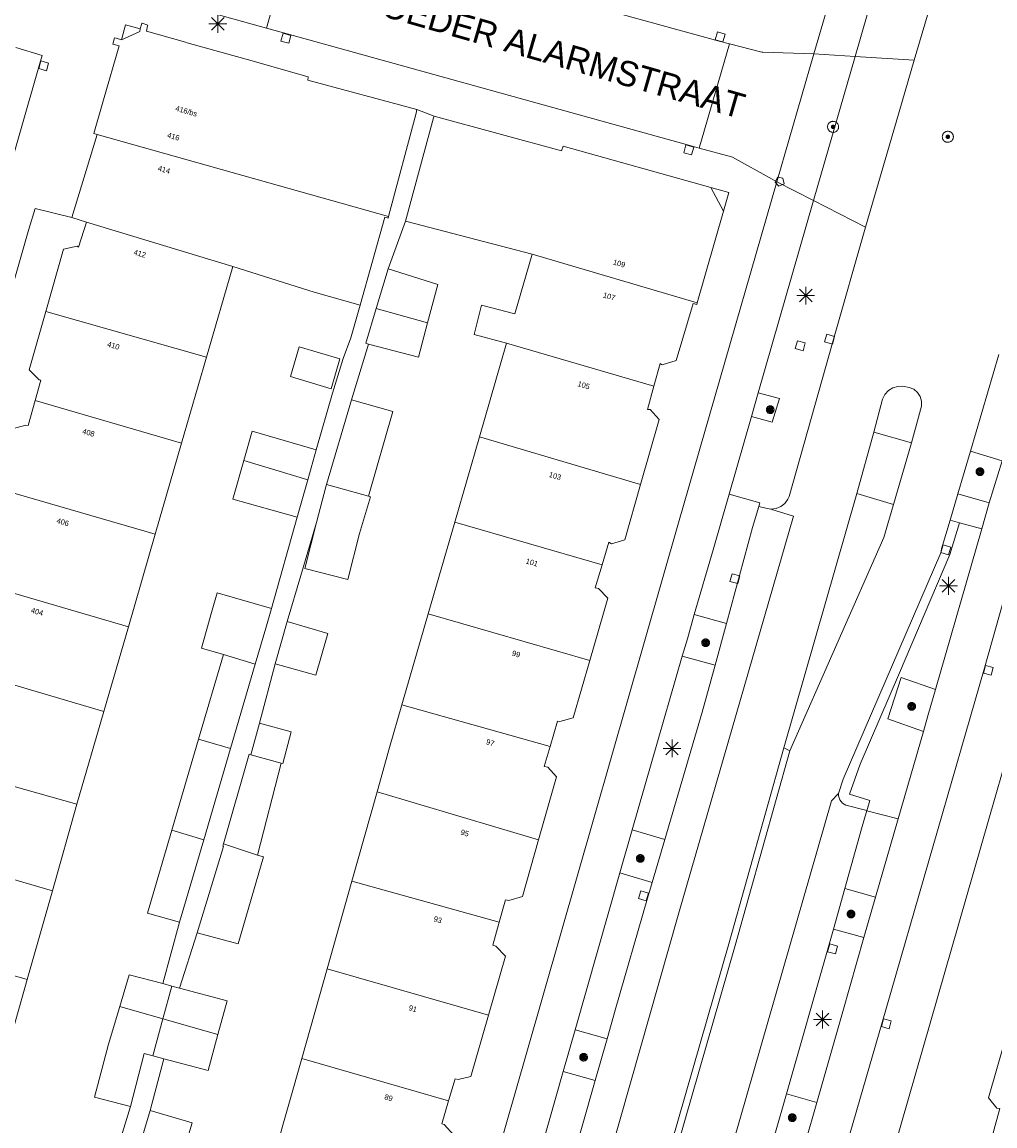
# Model space of a CAD drawing. Header units: metres. Extents: x 135779 to 137489, y 452643 to 455118.
# Tile 224 of 256: x 136767 to 136821, y 453656 to 453718. Entities that reach past the tile are written whole.
import ezdxf
from ezdxf.enums import TextEntityAlignment as Align

# ---------------------------------------------------------------- set-up
doc = ezdxf.new("R2010")
doc.units = ezdxf.units.M
for name, color, linetype, lineweight in [('KTop_NAR_Huisnummer (t)', 7, 'Continuous', 13), ('KTop_NAR_Huisnummer tijdelijk (t)', 7, 'Continuous', 13), ('KTop_ORL_Weg_Straatnaam (t)', 7, 'Continuous', 13), ('KTop_OTD_Half verhard', 15, 'Continuous', 13), ('KTop_OTD_Open verharding', 15, 'Continuous', 13), ('KTop_OWG_Verkeerseiland_open verharding', 2, 'Continuous', 13), ('KTop_PAL_Lichtmast', 40, 'Continuous', 13), ('KTop_PND_Grondvlaksituatie van BAG-pand [tachy]', 1, 'Continuous', 13), ('KTop_PND_Pandscheiding', 40, 'Continuous', 13), ('KTop_PUT_Brandkraan of -put', 1, 'Continuous', 13), ('KTop_PUT_Inspectie- of rioolput', 15, 'Continuous', 13), ('KTop_PUT_Kolk', 15, 'Continuous', 13), ('KTop_VGO_Boom', 92, 'Continuous', 13), ('KTop_WGD_Fietspad', 40, 'Continuous', 13), ('KTop_WGD_Parkeervlak', 251, 'Continuous', 13), ('KTop_WGD_Rijbaan_Lokale weg', 251, 'Continuous', 13), ('KTop_WGD_Rijbaan_Lokale weg_verkeersdrempel', 40, 'Continuous', 13), ('KTop_WGD_Voetpad', 251, 'Continuous', 13), ('KTop_WGD_Voetpad_achterpad', 251, 'Continuous', 13)]:
    doc.layers.add(name, color=color, linetype=linetype, lineweight=lineweight)
doc.styles.add('Style-ROVU', font='ROVU.shx')
doc.styles.add('Style-ROVUCURSIEF', font='ROVUCURSIEF.shx')

# ---------------------------------------------------------------- blocks, each defined once
blk = doc.blocks.new('PAL_Lichtmast')
at = {"layer": 'KTop_PAL_Lichtmast'}
for p, q in [((-0.354, -0.354), (0.354, 0.354)), ((0.354, -0.354), (-0.354, 0.354)), ((0, -0.5), (0, 0.5)), ((-0.5, 0), (0.5, 0))]:
    blk.add_line(p, q, dxfattribs=at)
blk = doc.blocks.new('PUT_Kolk')
at = {"layer": 'KTop_PUT_Kolk', "flags": 128}
blk.add_lwpolyline([(0.225, -0.225), (0.225, 0.225), (-0.225, 0.225), (-0.225, -0.225), (0.225, -0.225)], dxfattribs=at)
blk = doc.blocks.new('PUT_Brandkraan_of_-put')
at = {"layer": 'KTop_PUT_Brandkraan of -put'}
for p, q in [((-0.25, 0.034), (0, 0.25)), ((-0.158, -0.25), (-0.25, 0.034)), ((0, 0.25), (0.25, 0.033)), ((0.25, 0.033), (0.158, -0.25)), ((0.158, -0.25), (-0.158, -0.25))]:
    blk.add_line(p, q, dxfattribs=at)
blk = doc.blocks.new('PUT_Inspectie-_of_rioolput')
at = {"layer": 'KTop_PUT_Inspectie- of rioolput', "flags": 128}
for points in [[(0.31, 0), (0.308, 0.032), (0.303, 0.064), (0.294, 0.095), (0.283, 0.126), (0.268, 0.155), (0.25, 0.182), (0.23, 0.207), (0.207, 0.23), (0.182, 0.25), (0.154, 0.268), (0.126, 0.283), (0.095, 0.294), (0.064, 0.303), (0.032, 0.308), (0, 0.309), (-0.032, 0.308), (-0.064, 0.303), (-0.096, 0.294), (-0.126, 0.283), (-0.155, 0.268), (-0.182, 0.25), (-0.207, 0.23), (-0.23, 0.207), (-0.25, 0.182), (-0.268, 0.154), (-0.283, 0.126), (-0.294, 0.095), (-0.303, 0.064), (-0.308, 0.032), (-0.309, 0), (-0.308, -0.032), (-0.303, -0.064), (-0.294, -0.096), (-0.283, -0.126), (-0.268, -0.155), (-0.25, -0.182), (-0.23, -0.207), (-0.207, -0.23), (-0.182, -0.25), (-0.155, -0.268), (-0.126, -0.283), (-0.096, -0.294), (-0.064, -0.303), (-0.032, -0.308), (0, -0.309), (0.032, -0.308), (0.064, -0.303), (0.095, -0.294), (0.126, -0.283), (0.155, -0.268), (0.182, -0.25), (0.207, -0.23), (0.23, -0.207), (0.25, -0.182), (0.268, -0.155), (0.283, -0.126), (0.294, -0.096), (0.303, -0.064), (0.308, -0.032), (0.31, 0)], [(0.095, 0), (0.094, 0.009), (0.092, 0.019), (0.09, 0.029), (0.086, 0.038), (0.082, 0.047), (0.076, 0.055), (0.07, 0.063), (0.063, 0.07), (0.055, 0.076), (0.047, 0.082), (0.038, 0.086), (0.029, 0.09), (0.019, 0.092), (0.009, 0.094), (0, 0.094), (-0.01, 0.094), (-0.02, 0.092), (-0.029, 0.09), (-0.039, 0.086), (-0.048, 0.082), (-0.056, 0.076), (-0.064, 0.07), (-0.071, 0.063), (-0.077, 0.055), (-0.082, 0.047), (-0.087, 0.038), (-0.09, 0.029), (-0.093, 0.019), (-0.094, 0.009), (-0.095, 0), (-0.094, -0.01), (-0.093, -0.02), (-0.09, -0.029), (-0.087, -0.039), (-0.082, -0.048), (-0.077, -0.056), (-0.071, -0.064), (-0.064, -0.071), (-0.056, -0.077), (-0.047, -0.082), (-0.039, -0.087), (-0.029, -0.09), (-0.02, -0.093), (-0.01, -0.094), (0, -0.095), (0.009, -0.094), (0.019, -0.093), (0.029, -0.09), (0.038, -0.087), (0.047, -0.082), (0.055, -0.077), (0.063, -0.071), (0.07, -0.064), (0.076, -0.056), (0.082, -0.047), (0.086, -0.039), (0.09, -0.029), (0.092, -0.02), (0.094, -0.01), (0.095, 0)], [(0.035, 0), (0.034, 0.003), (0.034, 0.007), (0.033, 0.01), (0.031, 0.014), (0.03, 0.017), (0.028, 0.02), (0.026, 0.023), (0.023, 0.026), (0.02, 0.028), (0.017, 0.03), (0.014, 0.031), (0.01, 0.033), (0.007, 0.034), (0.003, 0.034), (0, 0.034), (-0.004, 0.034), (-0.007, 0.034), (-0.011, 0.033), (-0.014, 0.031), (-0.018, 0.03), (-0.021, 0.028), (-0.023, 0.026), (-0.026, 0.023), (-0.028, 0.02), (-0.03, 0.017), (-0.032, 0.014), (-0.033, 0.01), (-0.034, 0.007), (-0.035, 0.003), (-0.035, 0), (-0.035, -0.004), (-0.034, -0.007), (-0.033, -0.011), (-0.032, -0.014), (-0.03, -0.018), (-0.028, -0.021), (-0.026, -0.023), (-0.023, -0.026), (-0.021, -0.028), (-0.017, -0.03), (-0.014, -0.032), (-0.011, -0.033), (-0.007, -0.034), (-0.004, -0.035), (0, -0.035), (0.003, -0.035), (0.007, -0.034), (0.01, -0.033), (0.014, -0.032), (0.017, -0.03), (0.02, -0.028), (0.023, -0.026), (0.026, -0.023), (0.028, -0.021), (0.03, -0.017), (0.031, -0.014), (0.033, -0.011), (0.034, -0.007), (0.034, -0.004), (0.035, 0)], [(0.01, 0.02), (0.007, 0.02), (0.005, 0.021), (0.003, 0.022), (0.001, 0.022), (-0.001, 0.022), (-0.004, 0.022), (-0.006, 0.021), (-0.008, 0.02), (-0.01, 0.019), (-0.012, 0.018), (-0.014, 0.017), (-0.016, 0.015), (-0.017, 0.013), (-0.019, 0.012), (-0.02, 0.009), (-0.021, 0.007), (-0.022, 0.005), (-0.022, 0.003), (-0.022, 0.001), (-0.022, -0.001), (-0.022, -0.004), (-0.022, -0.006), (-0.021, -0.008), (-0.02, -0.01), (-0.019, -0.012), (-0.017, -0.014), (-0.016, -0.016), (-0.014, -0.017), (-0.012, -0.019), (-0.01, -0.02), (-0.008, -0.021), (-0.006, -0.022), (-0.003, -0.022), (-0.001, -0.022), (0.001, -0.022), (0.003, -0.022), (0.005, -0.022), (0.008, -0.021), (0.01, -0.02), (0.012, -0.019), (0.014, -0.017), (0.015, -0.016), (0.017, -0.014), (0.018, -0.012), (0.02, -0.01), (0.02, -0.008), (0.021, -0.006), (0.022, -0.003), (0.022, -0.001), (0.022, 0.001), (0.022, 0.003), (0.021, 0.005), (0.02, 0.008), (0.019, 0.01), (0.018, 0.012), (0.017, 0.014), (0.015, 0.015), (0.013, 0.017), (0.012, 0.018), (0.01, 0.02)]]:
    blk.add_lwpolyline(points, dxfattribs=at)
blk = doc.blocks.new('VGO_Boom')
at = {"layer": 'KTop_VGO_Boom', "flags": 128}
for points in [[(0.215, 0), (0.214, 0.022), (0.21, 0.045), (0.204, 0.066), (0.196, 0.087), (0.186, 0.108), (0.174, 0.126), (0.16, 0.144), (0.144, 0.16), (0.126, 0.174), (0.107, 0.186), (0.087, 0.196), (0.066, 0.204), (0.045, 0.21), (0.022, 0.214), (-0.001, 0.215), (-0.023, 0.214), (-0.045, 0.21), (-0.067, 0.204), (-0.088, 0.196), (-0.108, 0.186), (-0.127, 0.174), (-0.144, 0.16), (-0.16, 0.144), (-0.174, 0.126), (-0.187, 0.107), (-0.197, 0.087), (-0.205, 0.066), (-0.211, 0.045), (-0.214, 0.022), (-0.215, -0.001), (-0.214, -0.023), (-0.211, -0.045), (-0.205, -0.067), (-0.197, -0.088), (-0.187, -0.108), (-0.174, -0.127), (-0.16, -0.144), (-0.144, -0.16), (-0.127, -0.174), (-0.108, -0.187), (-0.088, -0.197), (-0.067, -0.205), (-0.045, -0.211), (-0.023, -0.214), (0, -0.215), (0.022, -0.214), (0.045, -0.211), (0.066, -0.205), (0.087, -0.197), (0.108, -0.187), (0.126, -0.174), (0.144, -0.16), (0.16, -0.144), (0.174, -0.127), (0.186, -0.108), (0.196, -0.088), (0.204, -0.067), (0.21, -0.045), (0.214, -0.023), (0.215, -0.001)], [(0.155, 0), (0.154, 0.016), (0.152, 0.032), (0.147, 0.048), (0.142, 0.063), (0.134, 0.078), (0.125, 0.091), (0.115, 0.104), (0.104, 0.115), (0.091, 0.125), (0.077, 0.134), (0.063, 0.142), (0.048, 0.147), (0.032, 0.152), (0.016, 0.154), (-0.001, 0.155), (-0.017, 0.154), (-0.033, 0.152), (-0.048, 0.147), (-0.064, 0.142), (-0.078, 0.134), (-0.092, 0.125), (-0.104, 0.115), (-0.116, 0.104), (-0.126, 0.091), (-0.135, 0.077), (-0.142, 0.063), (-0.148, 0.048), (-0.152, 0.032), (-0.155, 0.016), (-0.155, -0.001), (-0.155, -0.017), (-0.152, -0.033), (-0.148, -0.048), (-0.142, -0.064), (-0.135, -0.078), (-0.126, -0.092), (-0.116, -0.104), (-0.104, -0.116), (-0.092, -0.126), (-0.078, -0.135), (-0.064, -0.142), (-0.048, -0.148), (-0.033, -0.152), (-0.017, -0.155), (0, -0.155), (0.016, -0.155), (0.032, -0.152), (0.048, -0.148), (0.063, -0.142), (0.078, -0.135), (0.091, -0.126), (0.104, -0.116), (0.115, -0.104), (0.125, -0.092), (0.134, -0.078), (0.142, -0.064), (0.147, -0.048), (0.152, -0.033), (0.154, -0.017), (0.155, -0.001)], [(0.095, 0), (0.094, 0.01), (0.093, 0.02), (0.09, 0.029), (0.087, 0.039), (0.082, 0.048), (0.077, 0.056), (0.071, 0.064), (0.064, 0.071), (0.056, 0.077), (0.047, 0.082), (0.039, 0.087), (0.029, 0.09), (0.02, 0.093), (0.01, 0.094), (-0.001, 0.095), (-0.01, 0.094), (-0.02, 0.093), (-0.03, 0.09), (-0.039, 0.087), (-0.048, 0.082), (-0.056, 0.077), (-0.064, 0.071), (-0.071, 0.064), (-0.077, 0.056), (-0.083, 0.047), (-0.087, 0.039), (-0.091, 0.029), (-0.093, 0.02), (-0.095, 0.01), (-0.095, -0.001), (-0.095, -0.01), (-0.093, -0.02), (-0.091, -0.03), (-0.087, -0.039), (-0.083, -0.048), (-0.077, -0.056), (-0.071, -0.064), (-0.064, -0.071), (-0.056, -0.077), (-0.048, -0.083), (-0.039, -0.087), (-0.03, -0.091), (-0.02, -0.093), (-0.01, -0.095), (0, -0.095), (0.01, -0.095), (0.02, -0.093), (0.029, -0.091), (0.039, -0.087), (0.048, -0.083), (0.056, -0.077), (0.064, -0.071), (0.071, -0.064), (0.077, -0.056), (0.082, -0.048), (0.087, -0.039), (0.09, -0.03), (0.093, -0.02), (0.094, -0.01), (0.095, -0.001)], [(0.035, 0), (0.035, 0.004), (0.034, 0.007), (0.033, 0.011), (0.032, 0.014), (0.03, 0.018), (0.028, 0.021), (0.026, 0.023), (0.023, 0.026), (0.021, 0.028), (0.017, 0.03), (0.014, 0.032), (0.011, 0.033), (0.007, 0.034), (0.004, 0.035), (-0.001, 0.035), (-0.004, 0.035), (-0.008, 0.034), (-0.011, 0.033), (-0.015, 0.032), (-0.018, 0.03), (-0.021, 0.028), (-0.024, 0.026), (-0.027, 0.023), (-0.029, 0.021), (-0.031, 0.017), (-0.032, 0.014), (-0.034, 0.011), (-0.035, 0.007), (-0.035, 0.004), (-0.035, -0.001), (-0.035, -0.004), (-0.035, -0.008), (-0.034, -0.011), (-0.032, -0.015), (-0.031, -0.018), (-0.029, -0.021), (-0.027, -0.024), (-0.024, -0.027), (-0.021, -0.029), (-0.018, -0.031), (-0.015, -0.032), (-0.011, -0.034), (-0.008, -0.035), (-0.004, -0.035), (0, -0.035), (0.004, -0.035), (0.007, -0.035), (0.011, -0.034), (0.014, -0.032), (0.018, -0.031), (0.021, -0.029), (0.023, -0.027), (0.026, -0.024), (0.028, -0.021), (0.03, -0.018), (0.032, -0.015), (0.033, -0.011), (0.034, -0.008), (0.035, -0.004), (0.035, 0)]]:
    blk.add_lwpolyline(points, dxfattribs=at)

msp = doc.modelspace()

# ---------------------------------------------------------------- linework, layer by layer
at = {"layer": 'KTop_OTD_Half verhard', "flags": 128}
for points in [[(136821.534, 453693.308), (136819.753, 453693.852)], [(136806.097, 453684.214), (136804.295, 453684.706)], [(136803.623, 453682.383), (136805.46, 453681.881)], [(136817.795, 453680.505), (136815.88, 453681.181), (136815.129, 453678.87), (136817.118, 453678.154)], [(136815.713, 453673.278), (136813.962, 453673.727)], [(136802.644, 453672.12), (136800.822, 453672.655)], [(136800.133, 453670.241), (136801.935, 453669.711)], [(136814.447, 453668.886), (136812.722, 453669.369)], [(136812.086, 453667.097), (136813.794, 453666.619)], [(136799.411, 453660.96), (136797.628, 453661.467)], [(136796.96, 453659.128), (136798.746, 453658.62)], [(136811.147, 453657.385), (136809.454, 453657.869)]]:
    msp.add_lwpolyline(points, dxfattribs=at)
at = {"layer": 'KTop_OTD_Open verharding', "flags": 128}
for points in [[(136819.132, 453689.849), (136818.603, 453688.072), (136815.784, 453681.437), (136813.575, 453676.329), (136812.988, 453674.66), (136814.126, 453674.301), (136813.962, 453673.727)], [(136813.962, 453673.727), (136813.95, 453673.73)]]:
    msp.add_lwpolyline(points, dxfattribs=at)
at = {"layer": 'KTop_OWG_Verkeerseiland_open verharding', "flags": 128}
msp.add_lwpolyline([(136809.64, 453677.08), (136809.305, 453677.25)], dxfattribs=at)
at = {"layer": 'KTop_PND_Grondvlaksituatie van BAG-pand [tachy]', "flags": 128}
for points in [[(136788.77, 453712.971), (136782.656, 453714.615), (136782.682, 453714.81), (136779.33, 453715.754), (136775.903, 453716.719), (136775.809, 453716.746), (136773.631, 453717.359), (136773.691, 453717.654), (136773.699, 453717.696), (136773.381, 453717.819), (136773.37, 453717.785), (136773.275, 453717.499)], [(136773.275, 453717.499), (136773.25, 453717.349), (136772.224, 453716.879)], [(136772.224, 453716.879), (136771.936, 453716.963), (136771.842, 453716.99), (136771.748, 453716.643), (136771.815, 453716.624), (136772.104, 453716.543), (136771.226, 453713.524), (136770.678, 453711.641), (136770.859, 453711.586)], [(136787.179, 453706.997), (136788.718, 453712.776), (136788.77, 453712.971)], [(136789.728, 453712.603), (136789.702, 453712.507), (136788.126, 453706.731)], [(136805.221, 453708.615), (136796.949, 453710.919), (136796.854, 453710.664), (136789.728, 453712.603)], [(136770.859, 453711.586), (136769.453, 453706.936)], [(136805.924, 453707.282), (136805.221, 453708.615)], [(136804.455, 453702.152), (136805.924, 453707.282)], [(136770.265, 453706.676), (136769.825, 453705.28), (136769.74, 453705.33), (136768.988, 453705.164), (136767.987, 453701.667)], [(136769.453, 453706.936), (136770.265, 453706.676)], [(136785.59, 453702.028), (136786.972, 453706.943), (136787.153, 453706.901), (136787.179, 453706.997)], [(136788.126, 453706.731), (136795.218, 453704.872)], [(136795.218, 453704.872), (136794.254, 453701.532), (136792.377, 453702.024), (136791.977, 453700.381), (136793.782, 453699.899)], [(136776.986, 453699.106), (136778.462, 453704.197)], [(136778.462, 453704.197), (136783.018, 453702.758), (136785.59, 453702.028)], [(136787.161, 453704.053), (136786.494, 453701.836)], [(136789.365, 453701.028), (136789.93, 453703.187), (136787.161, 453704.053)], [(136767.987, 453701.667), (136767.055, 453698.413), (136767.617, 453697.848), (136767.718, 453697.833), (136767.393, 453696.682)], [(136786.494, 453701.836), (136785.911, 453699.898), (136786.059, 453699.849)], [(136802.032, 453697.499), (136802.384, 453698.757), (136802.499, 453698.682), (136803.283, 453698.923), (136804.231, 453702.123), (136804.431, 453702.068), (136804.455, 453702.152)], [(136786.059, 453699.849), (136788.859, 453699.12), (136789.365, 453701.028)], [(136784.458, 453699.018), (136782.175, 453699.7), (136781.694, 453698.033), (136783.976, 453697.351), (136784.458, 453699.018)], [(136793.782, 453699.899), (136792.265, 453694.648)], [(136775.594, 453694.301), (136776.986, 453699.106)], [(136801.288, 453691.985), (136802.335, 453695.624), (136801.818, 453696.179), (136801.667, 453696.193), (136802.032, 453697.499)], [(136767.393, 453696.682), (136767.001, 453695.29), (136766.866, 453695.315), (136766.103, 453695.109), (136765.159, 453691.794)], [(136785.104, 453696.726), (136783.703, 453691.993)], [(136786.053, 453691.326), (136787.41, 453696.074), (136785.104, 453696.726)], [(136783.128, 453693.936), (136779.552, 453694.967), (136779.084, 453693.321)], [(136774.114, 453689.197), (136775.594, 453694.301)], [(136792.265, 453694.648), (136790.886, 453689.874)], [(136782.654, 453692.244), (136783.128, 453693.936)], [(136779.084, 453693.321), (136778.47, 453691.164), (136782.067, 453690.152)], [(136782.067, 453690.152), (136782.654, 453692.244)], [(136783.703, 453691.993), (136783.661, 453691.851), (136783.137, 453689.856)], [(136799.135, 453687.49), (136799.512, 453688.755), (136799.652, 453688.66), (136800.399, 453688.896), (136801.288, 453691.985)], [(136783.137, 453689.856), (136782.486, 453687.282), (136784.898, 453686.672), (136785.549, 453689.246), (136786.165, 453691.294), (136786.053, 453691.326)], [(136790.886, 453689.874), (136789.405, 453684.746)], [(136772.616, 453684.027), (136774.114, 453689.197)], [(136798.451, 453682.141), (136799.457, 453685.627), (136798.931, 453686.167), (136798.75, 453686.197), (136799.135, 453687.49)], [(136780.619, 453685.043), (136777.586, 453685.93), (136777.263, 453684.826), (136776.711, 453682.831), (136777.931, 453682.474)], [(136779.719, 453681.936), (136780.305, 453683.936), (136780.628, 453685.04), (136780.619, 453685.043)], [(136780.838, 453681.947), (136783.115, 453681.316), (136783.777, 453683.646), (136781.501, 453684.308)], [(136781.501, 453684.308), (136780.838, 453681.947)], [(136789.405, 453684.746), (136787.931, 453679.644)], [(136771.24, 453679.28), (136772.616, 453684.027)], [(136777.931, 453682.474), (136776.539, 453677.723)], [(136778.335, 453677.215), (136779.719, 453681.936)], [(136796.222, 453677.323), (136796.629, 453678.735), (136796.77, 453678.715), (136797.522, 453678.921), (136798.451, 453682.141)], [(136787.931, 453679.644), (136787.241, 453677.257), (136786.543, 453674.79)], [(136769.737, 453674.086), (136771.24, 453679.28)], [(136779.95, 453678.626), (136779.477, 453676.859)], [(136781.166, 453676.389), (136781.264, 453676.362), (136781.736, 453678.147), (136779.95, 453678.626)], [(136776.539, 453677.723), (136775.045, 453672.627)], [(136776.833, 453672.089), (136778.335, 453677.215)], [(136779.477, 453676.859), (136779.377, 453676.887), (136777.936, 453671.863)], [(136795.578, 453672.102), (136796.575, 453675.617), (136796.098, 453676.168), (136795.898, 453676.202), (136796.222, 453677.323)], [(136779.843, 453671.242), (136781.166, 453676.389)], [(136786.543, 453674.79), (136785.124, 453669.777)], [(136768.363, 453669.246), (136769.737, 453674.086)], [(136775.045, 453672.627), (136773.686, 453667.992), (136775.485, 453667.492)], [(136775.485, 453667.492), (136776.833, 453672.089)], [(136793.38, 453667.483), (136793.733, 453668.734), (136793.909, 453668.694), (136794.676, 453668.92), (136795.578, 453672.102)], [(136777.936, 453671.863), (136777.899, 453671.735), (136777.947, 453671.721), (136776.457, 453666.891)], [(136776.457, 453666.891), (136778.757, 453666.268), (136780.181, 453671.151), (136779.843, 453671.242)], [(136785.124, 453669.777), (136783.735, 453664.866)], [(136766.956, 453664.276), (136768.363, 453669.246)], [(136792.777, 453662.272), (136793.729, 453665.591), (136793.187, 453666.152), (136793.017, 453666.196), (136793.38, 453667.483)], [(136774.537, 453664.045), (136772.663, 453664.543), (136772.13, 453662.763)], [(136783.735, 453664.866), (136782.319, 453659.862)], [(136765.509, 453659.167), (136766.956, 453664.276)], [(136775.052, 453663.908), (136774.537, 453664.045)], [(136775.483, 453663.793), (136775.052, 453663.908)], [(136777.624, 453661.2), (136778.14, 453663.087), (136775.483, 453663.793)], [(136772.13, 453662.763), (136771.498, 453660.656), (136770.718, 453657.695), (136772.727, 453657.166)], [(136790.544, 453657.492), (136790.906, 453658.718), (136791.082, 453658.673), (136791.794, 453658.844), (136792.777, 453662.272)], [(136774.597, 453659.837), (136777.073, 453659.187), (136777.624, 453661.2)], [(136821.688, 453660.895), (136820.759, 453657.66), (136821.223, 453657.083), (136821.394, 453657.063), (136821.022, 453655.687)], [(136772.727, 453657.166), (136773.507, 453660.127), (136773.981, 453660.011)], [(136773.981, 453660.011), (136774.597, 453659.837)], [(136782.319, 453659.862), (136780.873, 453654.749)], [(136789.872, 453652.161), (136790.842, 453655.555), (136790.3, 453656.151), (136790.164, 453656.201), (136790.544, 453657.492)], [(136773.831, 453656.947), (136772.875, 453653.751), (136772.33, 453651.825)], [(136772.33, 453651.825), (136774.72, 453651.118), (136775.223, 453653.049), (136776.179, 453656.245), (136773.831, 453656.947)]]:
    msp.add_lwpolyline(points, dxfattribs=at)
at = {"layer": 'KTop_PND_Pandscheiding', "flags": 128}
for points in [[(136787.179, 453706.997), (136770.859, 453711.586)], [(136770.265, 453706.676), (136778.462, 453704.197)], [(136804.455, 453702.152), (136795.218, 453704.872)], [(136767.987, 453701.667), (136776.986, 453699.106)], [(136789.365, 453701.028), (136786.494, 453701.836)], [(136793.782, 453699.899), (136802.032, 453697.499)], [(136775.594, 453694.301), (136767.393, 453696.682)], [(136801.288, 453691.985), (136792.265, 453694.648)], [(136782.654, 453692.244), (136779.084, 453693.321)], [(136774.114, 453689.197), (136765.159, 453691.794)], [(136786.053, 453691.326), (136783.703, 453691.993)], [(136790.886, 453689.874), (136799.135, 453687.49)], [(136764.448, 453686.412), (136772.616, 453684.027)], [(136789.405, 453684.746), (136798.451, 453682.141)], [(136777.931, 453682.474), (136779.719, 453681.936)], [(136771.24, 453679.28), (136762.314, 453681.903)], [(136787.931, 453679.644), (136796.222, 453677.323)], [(136778.335, 453677.215), (136776.539, 453677.723)], [(136781.166, 453676.389), (136779.477, 453676.859)], [(136761.582, 453676.38), (136769.737, 453674.086)], [(136795.578, 453672.102), (136786.543, 453674.79)], [(136775.045, 453672.627), (136776.833, 453672.089)], [(136759.419, 453671.849), (136768.363, 453669.246)], [(136777.936, 453671.863), (136779.843, 453671.242)], [(136793.38, 453667.483), (136785.124, 453669.777)], [(136766.956, 453664.276), (136758.758, 453666.625)], [(136783.735, 453664.866), (136792.777, 453662.272)], [(136774.548, 453662.075), (136775.052, 453663.908)], [(136774.548, 453662.075), (136772.13, 453662.763)], [(136773.981, 453660.011), (136774.548, 453662.075)], [(136777.624, 453661.2), (136774.548, 453662.075)], [(136790.544, 453657.492), (136782.319, 453659.862)]]:
    msp.add_lwpolyline(points, dxfattribs=at)
at = {"layer": 'KTop_WGD_Fietspad', "flags": 128}
for points in [[(136840.832, 453821.278), (136840.535, 453819.548), (136840.058, 453817.631), (136835.021, 453800), (136833.841, 453795.868), (136827.434, 453773.413), (136825.281, 453765.927), (136820.834, 453750.463), (136816.197, 453734.253), (136812.269, 453720.505), (136810.978, 453716.089)], [(136816.972, 453728.734), (136813.298, 453715.945)], [(136810.978, 453716.089), (136813.298, 453715.945)], [(136808.907, 453708.93), (136803.406, 453689.834), (136794.917, 453660.209), (136787.71, 453635.117), (136787.525, 453634.473), (136781.914, 453614.689), (136775.788, 453593.501), (136763.002, 453548.995), (136761.126, 453542.466)], [(136810.965, 453707.879), (136808.907, 453708.93)], [(136807.871, 453697.112), (136810.965, 453707.879)], [(136781.72, 453546.696), (136786.539, 453563.311), (136788.608, 453570.577), (136792.364, 453583.563), (136797.922, 453602.996), (136803.469, 453622.35), (136805.686, 453630.141), (136809.241, 453642.63), (136814.805, 453661.87), (136820.514, 453681.653), (136823.828, 453693.351), (136827.758, 453705.317)], [(136807.871, 453697.112), (136807.494, 453695.799)], [(136806.243, 453691.445), (136807.494, 453695.799)], [(136820.803, 453690.966), (136821.534, 453693.308)], [(136806.243, 453691.445), (136805.343, 453688.326), (136804.295, 453684.706)], [(136820.803, 453690.966), (136820.388, 453689.504)], [(136817.795, 453680.505), (136820.388, 453689.504)], [(136804.295, 453684.706), (136803.905, 453683.356), (136803.623, 453682.383)], [(136803.623, 453682.383), (136801.916, 453676.486), (136800.822, 453672.655)], [(136817.118, 453678.154), (136817.373, 453679.039), (136817.795, 453680.505)], [(136815.713, 453673.278), (136817.118, 453678.154)], [(136814.447, 453668.886), (136815.713, 453673.278)], [(136800.822, 453672.655), (136800.133, 453670.241)], [(136800.133, 453670.241), (136797.628, 453661.467)], [(136813.794, 453666.619), (136814.447, 453668.886)], [(136811.147, 453657.385), (136812.601, 453662.479), (136813.794, 453666.619)], [(136797.628, 453661.467), (136796.96, 453659.128)], [(136796.96, 453659.128), (136794.951, 453652.089), (136794.072, 453649.009)], [(136810.497, 453655.109), (136811.147, 453657.385)]]:
    msp.add_lwpolyline(points, dxfattribs=at)
at = {"layer": 'KTop_WGD_Parkeervlak', "flags": 128}
for points in [[(136806.097, 453684.214), (136807.56, 453689.57), (136807.9, 453690.76)], [(136805.46, 453681.881), (136806.097, 453684.214)], [(136802.644, 453672.12), (136804.739, 453679.241), (136805.46, 453681.881)], [(136812.37, 453674.69), (136812.375, 453674.56), (136812.445, 453674.339), (136812.586, 453674.155), (136812.78, 453674.03), (136813.95, 453673.73)], [(136813.95, 453673.73), (136813.66, 453672.72), (136812.722, 453669.369)], [(136801.935, 453669.711), (136802.644, 453672.12)], [(136799.411, 453660.96), (136799.868, 453662.567), (136801.677, 453668.834), (136801.935, 453669.711)], [(136812.722, 453669.369), (136812.086, 453667.097)], [(136812.086, 453667.097), (136811.794, 453666.054), (136809.454, 453657.869)], [(136798.746, 453658.62), (136799.411, 453660.96)], [(136795.862, 453648.496), (136796.569, 453650.96), (136798.746, 453658.62)], [(136809.454, 453657.869), (136808.803, 453655.593)]]:
    msp.add_lwpolyline(points, dxfattribs=at)
at = {"layer": 'KTop_WGD_Rijbaan_Lokale weg', "flags": 128}
for points in [[(136816.601, 453715.732), (136818.492, 453722.124), (136820.601, 453729.474)], [(136781.975, 453723.351), (136780.352, 453717.529)], [(136806.257, 453716.654), (136805.68, 453716.8), (136783.02, 453723.06), (136781.975, 453723.351)], [(136780.352, 453717.529), (136781.5, 453717.21), (136804.05, 453710.96), (136804.571, 453710.818)], [(136804.571, 453710.818), (136806.257, 453716.654)], [(136813.877, 453706.392), (136815.591, 453712.27), (136816.601, 453715.732)], [(136808.584, 453690.611), (136808.87, 453690.642), (136809.137, 453690.751), (136809.364, 453690.928), (136809.534, 453691.161), (136809.6, 453691.31), (136812.06, 453700.04), (136813.877, 453706.392)], [(136821.345, 453699.262), (136819.753, 453693.852)], [(136816.454, 453694.314), (136817.022, 453696.376), (136817.021, 453696.659), (136816.942, 453696.919), (136816.791, 453697.145), (136816.58, 453697.317), (136816.33, 453697.421), (136815.977, 453697.483), (136815.686, 453697.479), (136815.406, 453697.397), (136815.159, 453697.243), (136814.963, 453697.027), (136814.833, 453696.767), (136814.353, 453694.916)], [(136814.353, 453694.916), (136813.389, 453691.485)], [(136815.455, 453690.874), (136816.454, 453694.314)], [(136819.753, 453693.852), (136819.052, 453691.469)], [(136813.389, 453691.485), (136809.305, 453677.25)], [(136819.052, 453691.469), (136818.617, 453689.99)], [(136775.329, 453570.128), (136775.976, 453572.045), (136777.675, 453578.008), (136787.1, 453610.445), (136793.627, 453633.479), (136796.365, 453643.141), (136803.436, 453668.014), (136809.857, 453690.205), (136808.584, 453690.611)], [(136809.64, 453677.08), (136814.904, 453689.02), (136815.455, 453690.874)], [(136818.617, 453689.99), (136818.13, 453688.38), (136818.1, 453688.17), (136812.63, 453675.5), (136812.37, 453674.69)], [(136809.305, 453677.25), (136809.304, 453677.246), (136806.221, 453666.276), (136796.569, 453632.665)], [(136796.924, 453632.567), (136806.575, 453666.174), (136809.639, 453677.077), (136809.64, 453677.08)], [(136812.37, 453674.69), (136811.967, 453674.282), (136799.745, 453631.788), (136781.197, 453567.377), (136781.229, 453566.808)]]:
    msp.add_lwpolyline(points, dxfattribs=at)
at = {"layer": 'KTop_WGD_Rijbaan_Lokale weg_verkeersdrempel', "flags": 128}
for points in [[(136775.645, 453718.835), (136780.352, 453717.529)], [(136810.978, 453716.089), (136808.13, 453716.18), (136808.078, 453716.193), (136806.257, 453716.654)], [(136808.907, 453708.93), (136810.978, 453716.089)], [(136813.298, 453715.945), (136810.965, 453707.879)], [(136813.298, 453715.945), (136816.601, 453715.732)], [(136804.571, 453710.818), (136806.385, 453710.322), (136806.43, 453710.31), (136808.645, 453709.075), (136808.907, 453708.93)], [(136810.965, 453707.879), (136813.877, 453706.392)]]:
    msp.add_lwpolyline(points, dxfattribs=at)
at = {"layer": 'KTop_WGD_Voetpad', "flags": 128}
for points in [[(136772.224, 453716.879), (136772.459, 453717.714), (136773.275, 453717.499)], [(136744.175, 453633.785), (136745.501, 453638.423), (136747.332, 453644.831), (136749.537, 453652.622), (136754.708, 453670.628), (136759.442, 453686.968), (136766.58, 453711.78), (136767.63, 453715.49), (136767.78, 453716.01), (136766.311, 453716.453)], [(136789.728, 453712.603), (136788.77, 453712.971)], [(136805.221, 453708.615), (136806.226, 453708.335), (136805.924, 453707.282)], [(136749.007, 453636.175), (136747.143, 453636.771), (136747.446, 453637.831), (136767.042, 453706.289), (136767.391, 453707.44), (136769.453, 453706.936)], [(136809.495, 453615.541), (136804.576, 453616.891), (136808.187, 453629.449), (136827.631, 453697.066), (136831.764, 453695.91)], [(136807.494, 453695.799), (136808.657, 453695.47), (136809.058, 453696.796), (136807.871, 453697.112)], [(136814.353, 453694.916), (136816.454, 453694.314)], [(136807.9, 453690.76), (136807.955, 453690.951), (136806.243, 453691.445)], [(136815.455, 453690.874), (136813.389, 453691.485)], [(136819.052, 453691.469), (136820.803, 453690.966)], [(136808.584, 453690.611), (136808.3, 453690.66), (136807.9, 453690.76)], [(136819.132, 453689.849), (136818.617, 453689.99)], [(136820.388, 453689.504), (136819.132, 453689.849)]]:
    msp.add_lwpolyline(points, dxfattribs=at)
at = {"layer": 'KTop_WGD_Voetpad_achterpad', "flags": 128}
for points in [[(136787.161, 453704.053), (136788.126, 453706.731)], [(136785.59, 453702.028), (136785.075, 453700.198), (136784.641, 453699.049), (136784.041, 453697.094), (136783.128, 453693.936)], [(136785.104, 453696.726), (136786.059, 453699.849)], [(136782.067, 453690.152), (136780.619, 453685.043)], [(136781.501, 453684.308), (136782.269, 453686.898), (136783.137, 453689.856)], [(136779.95, 453678.626), (136780.838, 453681.947)], [(136775.485, 453667.492), (136774.537, 453664.045)], [(136775.483, 453663.793), (136776.457, 453666.891)], [(136773.831, 453656.947), (136774.597, 453659.837)], [(136772.727, 453657.166), (136771.738, 453653.953)]]:
    msp.add_lwpolyline(points, dxfattribs=at)

# ---------------------------------------------------------------- block references
at = {"layer": 'KTop_PAL_Lichtmast'}
for p in [(136777.621, 453717.77), (136810.531, 453702.56), (136818.523, 453686.315), (136803.047, 453677.214), (136811.473, 453662.034)]:
    msp.add_blockref('PAL_Lichtmast', p, dxfattribs=at)
at = {"layer": 'KTop_PUT_Brandkraan of -put', "rotation": 242.9470538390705}
msp.add_blockref('PUT_Brandkraan_of_-put', (136809.109, 453708.93), dxfattribs=at)
at = {"layer": 'KTop_PUT_Inspectie- of rioolput'}
for p, rotation in [((136812.065, 453712.007), 343.8680804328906), ((136818.487, 453711.45), 253.9008488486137)]:
    msp.add_blockref('PUT_Inspectie-_of_rioolput', p, dxfattribs=dict(at, rotation=rotation))
at = {"layer": 'KTop_PUT_Kolk'}
for p, rotation in [((136781.433, 453716.969), 74.47074090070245), ((136805.744, 453717.042), 254.5567746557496), ((136767.871, 453715.421), 164.197486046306), ((136803.984, 453710.719), 74.68454880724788), ((136811.868, 453700.125), 344.0367356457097), ((136810.226, 453699.756), 163.9674911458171), ((136818.374, 453688.327), 163.1702491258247), ((136806.567, 453686.713), 344.722254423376), ((136820.754, 453681.584), 163.960056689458), ((136801.453, 453668.959), 343.6069226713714), ((136812.035, 453665.987), 164.359791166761), ((136815.045, 453661.801), 163.9028594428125)]:
    msp.add_blockref('PUT_Kolk', p, dxfattribs=dict(at, rotation=rotation))
at = {"layer": 'KTop_VGO_Boom'}
for p in [(136808.544, 453696.172), (136820.288, 453692.704), (136804.93, 453683.126), (136816.465, 453679.568), (136801.271, 453671.053), (136813.068, 453667.942), (136798.098, 453659.926), (136809.777, 453656.541)]:
    msp.add_blockref('VGO_Boom', p, dxfattribs=at)

# ---------------------------------------------------------------- texts
at = {"layer": 'KTop_NAR_Huisnummer (t)', "style": 'Style-ROVU'}
for s, p in [('109', (136800.424, 453704.265)), ('107', (136799.863, 453702.418)), ('105', (136798.438, 453697.449)), ('103', (136796.834, 453692.37)), ('101', (136795.537, 453687.528)), ('99', (136794.544, 453682.435)), ('97', (136793.095, 453677.474)), ('95', (136791.669, 453672.416)), ('93', (136790.157, 453667.562)), ('91', (136788.762, 453662.584)), ('89', (136787.406, 453657.596))]:
    msp.add_text(s, height=0.3, rotation=344, dxfattribs=at).set_placement(p, align=Align.MIDDLE_RIGHT)
at = {"layer": 'KTop_NAR_Huisnummer tijdelijk (t)', "style": 'Style-ROVUCURSIEF'}
for s, rotation, p in [('416/bs', 344.1, (136775.263, 453713.06)), ('416', 344.1, (136774.806, 453711.562)), ('414', 344.1, (136774.279, 453709.705)), ('412', 344, (136772.924, 453705.005)), ('410', 344, (136771.444, 453699.858)), ('408', 344, (136770.052, 453694.984)), ('406', 344, (136768.611, 453689.975)), ('404', 344, (136767.173, 453684.965))]:
    msp.add_text(s, height=0.3, rotation=rotation, dxfattribs=at).set_placement(p, align=Align.MIDDLE_LEFT)
at = {"layer": 'KTop_ORL_Weg_Straatnaam (t)', "style": 'Style-ROVU'}
msp.add_text('BROEDER ALARMSTRAAT', height=1.4, rotation=343.97589, dxfattribs=at).set_placement((136784.17, 453718.968))

doc.saveas('drawing.dxf')
